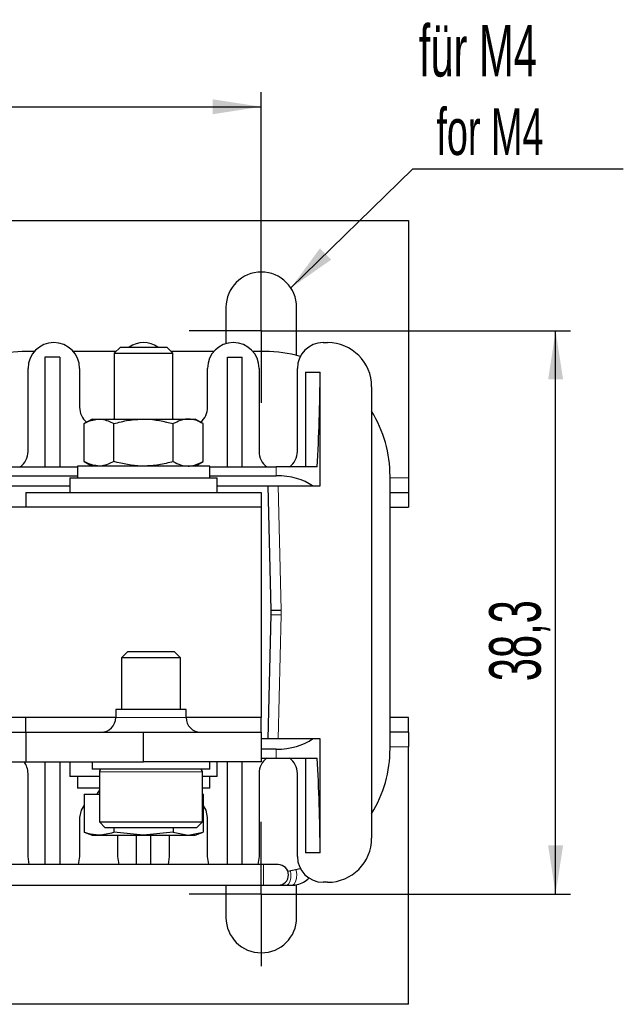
# Model space of a CAD drawing. Header units: millimetres. Extents: x 5 to 418, y 2 to 292.
# Tile 6 of 32: x 111 to 153, y 53 to 120. Entities that reach past the tile are written whole.
import ezdxf

# ---------------------------------------------------------------- set-up
doc = ezdxf.new("R2010")
doc.units = ezdxf.units.MM
doc.layers.add('SLD-0', color=7, linetype='Continuous')
doc.styles.add('SLDTEXTSTYLE0', font='TXT', dxfattribs={"width": 0.605})
doc.dimstyles.new('SLDDIMSTYLE0', dxfattribs={"dimtxt": 3.5, "dimasz": 3.302, "dimexe": 0, "dimexo": 0.0625, "dimgap": 0.875, "dimtad": 1, "dimrnd": 1e-09, "dimzin": 12, "dimdsep": 46, "dimtxsty": 'SLDTEXTSTYLE0', "dimsah": 1, "dimcen": 0.09, "dimadec": 0, "dimazin": 3, "dimtfac": 1, "dimtofl": 0, "dimtmove": 0, "dimatfit": 3, "dimfxl": 1, "dimfrac": 2, "dimtolj": 1, "dimtzin": 12, "dimarcsym": 0})
doc.dimstyles.new('SLDDIMSTYLE2', dxfattribs={"dimtxt": 0.18, "dimasz": 3.302, "dimexe": 0, "dimexo": 0.0625, "dimgap": 0, "dimtad": 0, "dimtih": 1, "dimtoh": 1, "dimdec": 0, "dimrnd": 1e-09, "dimzin": 0, "dimdsep": 46, "dimtxsty": 'Standard', "dimsah": 1, "dimcen": 0.09, "dimadec": 0, "dimazin": 0, "dimtfac": 3.302, "dimtdec": 0, "dimtofl": 0, "dimtmove": 0, "dimatfit": 3, "dimfxl": 1, "dimfrac": 2, "dimtolj": 1, "dimtzin": 0, "dimarcsym": 0})

# ---------------------------------------------------------------- blocks, each defined once
blk = doc.blocks.new('_D_3')
at = {"layer": 'SLD-0'}
for p, q in [((132.803, 98.43), (148.903, 98.43)), ((147.903, 60.13), (147.903, 98.43)), ((132.803, 60.13), (148.903, 60.13))]:
    blk.add_line(p, q, dxfattribs=at)
for points in [[(147.903, 98.43), (147.395, 95.128), (148.411, 95.128)], [(147.903, 60.13), (148.411, 63.432), (147.395, 63.432)]]:
    blk.add_solid(points, dxfattribs=at)
at = {"layer": 'SLD-0', "insert": (143.391, 74.602), "char_height": 3.5, "attachment_point": 1, "rotation": 90, "style": 'SLDTEXTSTYLE0'}
blk.add_mtext('38,3', dxfattribs=at)
blk = doc.blocks.new('_D_4')
at = {"layer": 'SLD-0'}
for p, q in [((47.903, 103.33), (47.903, 114.669)), ((127.903, 103.33), (127.903, 114.669)), ((47.903, 113.669), (127.903, 113.669))]:
    blk.add_line(p, q, dxfattribs=at)
for points in [[(47.903, 113.669), (51.205, 113.161), (51.205, 114.177)], [(127.903, 113.669), (124.601, 114.177), (124.601, 113.161)]]:
    blk.add_solid(points, dxfattribs=at)
at = {"layer": 'SLD-0', "insert": (85.229, 118.18), "char_height": 3.5, "attachment_point": 1, "style": 'SLDTEXTSTYLE0'}
blk.add_mtext('80', dxfattribs=at)
blk = doc.blocks.new('SW_NOTE_0_16')
at = {"layer": 'SLD-0', "color": 0}
blk.add_line((14.321, 0), (0, 0), dxfattribs=at)
at = {"layer": 'SLD-0', "color": 0, "attachment_point": 1, "style": 'SLDTEXTSTYLE0'}
for s, insert, char_height in [('für M4', (0.429, 9.793), 3.5), ('for M4', (1.619, 4.128), 3.175)]:
    blk.add_mtext(s, dxfattribs=dict(at, insert=insert, char_height=char_height))
blk = doc.blocks.new('SW_CENTERMARKSYMBOL_1')
at = {"layer": 'SLD-0', "color": 0}
for p, q in [((0, 2.5), (0, 4.9)), ((0, 0), (0, 2.5)), ((-2.5, 0), (-4.9, 0)), ((0, 0), (-2.5, 0)), ((0, 0), (0, -2.5)), ((0, 0), (2.5, 0)), ((2.5, 0), (4.9, 0)), ((0, -2.5), (0, -4.9))]:
    blk.add_line(p, q, dxfattribs=at)
blk = doc.blocks.new('SW_CENTERMARKSYMBOL_2')
at = {"layer": 'SLD-0', "color": 0}
for p, q in [((0, 2.5), (0, 4.9)), ((0, 0), (0, 2.5)), ((-2.5, 0), (-4.9, 0)), ((0, 0), (-2.5, 0)), ((0, 0), (0, -2.5)), ((0, 0), (2.5, 0)), ((2.5, 0), (4.9, 0)), ((0, -2.5), (0, -4.9))]:
    blk.add_line(p, q, dxfattribs=at)

msp = doc.modelspace()

# ---------------------------------------------------------------- linework, layer by layer
at = {"color": 7, "linetype": 'Continuous', "lineweight": 25}
for p, q in [((37.903, 105.93), (137.903, 105.93)), ((137.903, 105.93), (137.903, 88.43)), ((125.503, 100.03), (125.503, 97.558)), ((130.303, 96.83), (130.303, 100.03)), ((118.332, 97.33), (117.903, 96.901)), ((118.332, 97.33), (121.473, 97.33)), ((121.903, 96.901), (121.473, 97.33)), ((132.103, 97.63), (132.403, 97.63)), ((112.484, 97.03), (111.653, 97.03)), ((113.203, 96.63), (113.203, 89.18)), ((114.203, 96.63), (113.203, 96.63)), ((114.203, 96.63), (114.203, 89.18)), ((118.032, 97.03), (115.122, 97.03)), ((117.903, 96.901), (117.903, 92.43)), ((117.903, 96.901), (121.903, 96.901)), ((124.684, 97.03), (121.773, 97.03)), ((121.903, 92.43), (121.903, 96.901)), ((125.603, 89.18), (125.603, 96.63)), ((125.603, 96.63), (126.603, 96.63)), ((126.603, 89.18), (126.603, 96.63)), ((128.153, 97.03), (127.322, 97.03)), ((130.302, 96.754), (130.303, 96.83)), ((112.053, 90.23), (112.053, 95.88)), ((115.553, 95.88), (115.553, 93.23)), ((124.253, 93.23), (124.253, 95.88)), ((127.753, 95.88), (127.753, 90.23)), ((130.353, 90.23), (130.353, 95.88)), ((130.903, 95.63), (131.903, 95.63)), ((130.903, 95.63), (130.903, 89.18)), ((131.903, 87.88), (131.903, 95.63)), ((135.403, 94.63), (135.403, 63.93)), ((116.403, 92.43), (115.861, 92.118)), ((116.403, 92.43), (116.872, 92.43)), ((116.872, 92.43), (119.903, 92.43)), ((117.878, 92.43), (117.903, 92.464)), ((119.903, 92.43), (122.934, 92.43)), ((121.903, 92.464), (121.928, 92.43)), ((122.934, 92.43), (123.403, 92.43)), ((123.944, 92.118), (123.403, 92.43)), ((115.861, 89.543), (115.861, 92.118)), ((117.882, 89.543), (117.882, 92.118)), ((121.924, 89.543), (121.924, 92.118)), ((123.944, 89.543), (123.944, 92.118)), ((110.901, 89.18), (115.403, 89.18)), ((115.403, 89.23), (115.403, 88.43)), ((124.403, 89.23), (115.403, 89.23)), ((115.861, 89.543), (116.403, 89.23)), ((123.403, 89.23), (123.944, 89.543)), ((124.403, 88.43), (124.403, 89.23)), ((124.403, 89.18), (128.905, 89.18)), ((131.699, 89.18), (128.905, 89.18)), ((110.901, 88.58), (115.403, 88.58)), ((114.903, 88.43), (114.903, 87.43)), ((114.903, 88.43), (124.903, 88.43)), ((124.403, 88.58), (128.905, 88.58)), ((124.903, 87.43), (124.903, 88.43)), ((136.653, 70.03), (136.653, 88.53)), ((137.903, 88.43), (137.903, 87.43)), ((108.429, 87.88), (114.903, 87.88)), ((124.903, 87.88), (131.376, 87.88)), ((128.352, 87.88), (128.553, 79.43)), ((131.376, 87.88), (131.903, 87.88)), ((111.903, 87.43), (111.903, 86.43)), ((111.903, 87.43), (127.903, 87.43)), ((127.903, 87.43), (127.903, 86.43)), ((136.653, 87.43), (137.903, 87.43)), ((137.903, 87.43), (137.903, 86.43)), ((127.903, 86.43), (47.903, 86.43)), ((127.903, 86.43), (127.903, 72.13)), ((136.653, 86.43), (137.903, 86.43)), ((128.553, 79.13), (128.352, 70.68)), ((128.553, 79.43), (129.253, 79.439)), ((128.553, 79.43), (128.553, 79.13)), ((128.553, 79.13), (129.253, 79.122)), ((118.832, 76.63), (118.403, 76.201)), ((118.832, 76.63), (121.973, 76.63)), ((122.403, 76.201), (121.973, 76.63)), ((118.403, 76.201), (118.403, 72.68)), ((122.403, 76.201), (118.403, 76.201)), ((122.403, 72.68), (122.403, 76.201)), ((118.013, 72.68), (118.013, 72.13)), ((122.793, 72.68), (118.013, 72.68)), ((122.793, 72.13), (122.793, 72.68)), ((118.013, 72.13), (109.653, 72.13)), ((111.903, 71.13), (111.903, 72.13)), ((127.903, 72.13), (122.793, 72.13)), ((127.903, 71.13), (127.903, 72.13)), ((137.903, 72.13), (136.653, 72.13)), ((137.903, 71.13), (137.903, 72.13)), ((109.653, 71.13), (111.903, 71.13)), ((111.903, 71.13), (111.903, 69.13)), ((111.903, 71.13), (119.903, 71.13)), ((119.903, 69.13), (119.903, 71.13)), ((119.903, 71.13), (127.903, 71.13)), ((127.903, 71.13), (127.903, 69.13)), ((137.903, 71.13), (136.653, 71.13)), ((137.903, 71.13), (137.903, 70.13)), ((131.376, 70.68), (127.903, 70.68)), ((131.903, 70.68), (131.376, 70.68)), ((131.903, 62.93), (131.903, 70.68)), ((128.905, 69.98), (127.903, 69.98)), ((137.903, 52.63), (137.903, 70.13)), ((110.403, 69.13), (111.903, 69.13)), ((111.903, 69.13), (119.903, 69.13)), ((113.203, 69.13), (113.203, 62.13)), ((114.203, 69.13), (114.203, 62.13)), ((114.903, 69.13), (114.903, 68.13)), ((116.403, 69.13), (116.403, 68.63)), ((127.903, 69.13), (119.903, 69.13)), ((124.403, 68.63), (124.403, 69.13)), ((124.903, 68.13), (124.903, 69.13)), ((125.603, 62.13), (125.603, 69.13)), ((126.603, 62.13), (126.603, 69.13)), ((127.903, 69.38), (128.905, 69.38)), ((128.905, 69.38), (131.699, 69.38)), ((130.903, 69.38), (130.903, 62.93)), ((112.053, 62.68), (112.053, 68.33)), ((124.403, 68.63), (116.403, 68.63)), ((116.903, 68.43), (116.903, 65.03)), ((123.903, 65.03), (123.903, 68.43)), ((127.753, 68.33), (127.753, 62.68)), ((130.353, 62.68), (130.353, 68.33)), ((116.903, 68.13), (114.903, 68.13)), ((115.403, 68.13), (115.403, 67.33)), ((124.903, 68.13), (123.903, 68.13)), ((124.403, 67.33), (124.403, 68.13)), ((116.963, 67.33), (115.403, 67.33)), ((116.903, 67.227), (116.732, 66.93)), ((124.403, 67.33), (123.903, 67.33)), ((115.861, 66.93), (115.861, 64.328)), ((115.861, 66.93), (116.903, 66.93)), ((123.944, 66.93), (123.903, 66.93)), ((123.944, 66.93), (123.944, 64.328)), ((115.553, 65.33), (115.553, 62.68)), ((116.903, 65.03), (117.303, 64.63)), ((116.903, 65.03), (123.903, 65.03)), ((123.503, 64.63), (123.903, 65.03)), ((124.253, 62.68), (124.253, 65.33)), ((115.861, 64.328), (116.403, 64.13)), ((123.503, 64.63), (117.303, 64.63)), ((117.882, 64.63), (117.882, 64.328)), ((119.903, 64.13), (117.882, 64.328)), ((121.924, 64.328), (119.903, 64.13)), ((121.924, 64.63), (121.924, 64.328)), ((121.924, 64.328), (122.934, 64.13)), ((122.934, 64.13), (123.944, 64.328)), ((123.403, 64.13), (123.944, 64.328)), ((116.403, 64.13), (116.872, 64.13)), ((116.872, 64.13), (119.903, 64.13)), ((118.153, 62.68), (118.153, 64.13)), ((119.403, 64.13), (119.403, 62.13)), ((119.903, 64.13), (122.934, 64.13)), ((120.403, 62.13), (120.403, 64.13)), ((121.653, 64.13), (121.653, 62.68)), ((122.934, 64.13), (123.403, 64.13)), ((131.903, 62.93), (130.903, 62.93)), ((128.053, 62.13), (110.403, 62.13)), ((129.053, 62.13), (128.053, 62.13)), ((110.403, 60.73), (128.053, 60.73)), ((125.503, 60.73), (125.503, 58.53)), ((128.053, 60.73), (129.053, 60.73)), ((129.053, 60.73), (129.615, 60.73)), ((129.615, 60.73), (130.004, 60.73)), ((130.303, 58.53), (130.303, 60.764)), ((132.403, 60.93), (132.103, 60.93)), ((137.903, 52.63), (37.903, 52.63))]:
    msp.add_line(p, q, dxfattribs=at)
at = {"color": 7, "linetype": 'Continuous', "lineweight": 18}
for p, q in [((128.905, 88.58), (128.905, 89.18)), ((136.653, 88.43), (137.903, 88.43)), ((129.253, 79.439), (129.052, 87.88)), ((129.052, 70.68), (129.253, 79.122)), ((129.253, 79.122), (129.253, 79.439)), ((122.793, 72.13), (118.013, 72.13)), ((128.905, 69.38), (128.905, 69.98)), ((137.903, 70.13), (136.653, 70.13)), ((123.903, 68.43), (116.903, 68.43)), ((128.053, 60.73), (128.053, 62.13))]:
    msp.add_line(p, q, dxfattribs=at)
at = {"color": 7, "linetype": 'Continuous', "lineweight": 25, "flags": 128}
for points in [[(111.653, 97.03), (110.443, 96.944), (109.258, 96.686), (109.257, 96.686)], [(115.861, 66.171), (115.652, 65.828), (115.553, 65.33)], [(124.253, 65.33), (124.154, 65.828), (123.944, 66.171)], [(112.142, 62.13), (112.139, 62.14), (112.053, 62.68)], [(115.553, 62.68), (115.467, 62.14), (115.464, 62.13)], [(118.242, 62.13), (118.239, 62.14), (118.153, 62.68)], [(121.653, 62.68), (121.567, 62.14), (121.564, 62.13)], [(124.342, 62.13), (124.339, 62.14), (124.253, 62.68)], [(127.753, 62.68), (127.667, 62.14), (127.664, 62.13)], [(129.709, 61.674), (130.548, 61.875), (130.549, 61.875)]]:
    msp.add_lwpolyline(points, dxfattribs=at)
at = {"color": 7, "linetype": 'Continuous', "lineweight": 18, "flags": 128}
for points in [[(129.615, 60.73), (129.634, 60.732), (129.749, 60.801), (129.845, 60.966), (129.905, 61.202), (129.921, 61.473), (129.896, 61.711)], [(130.004, 60.73), (130.022, 60.732), (130.138, 60.801), (130.233, 60.966), (130.293, 61.202), (130.309, 61.473), (130.279, 61.737), (130.265, 61.797)]]:
    msp.add_lwpolyline(points, dxfattribs=at)
at = {"color": 7, "linetype": 'Continuous', "lineweight": 25}
for centre, radius, start, end in [((127.903, 100.03), 2.4, 0, 180), ((113.803, 95.88), 1.75, 0, 180), ((119.903, 95.88), 1.75, 55.95227, 124.04773), ((126.003, 95.88), 1.75, 0, 180), ((132.103, 95.88), 1.75, 90, 180), ((132.403, 94.63), 3, 0, 90), ((128.153, 88.53), 8.5, 73.62555, 90), ((116.853, 93.23), 1.3, 180, 231.09171), ((122.953, 93.23), 1.3, 308.90829, 0), ((128.153, 88.53), 8.5, 0, 31.46698), ((110.753, 90.23), 1.3, 306.12893, 0), ((129.053, 90.23), 1.3, 180, 233.87107), ((129.053, 90.23), 1.3, 306.12893, 0), ((117.013, 72.13), 1, 270, 0), ((123.793, 72.13), 1, 180, 270), ((128.153, 70.03), 8.5, 328.53302, 0), ((110.753, 68.33), 1.3, 0, 37.97987), ((129.053, 68.33), 1.3, 126.12893, 180), ((129.053, 68.33), 1.3, 0, 53.87107), ((117.103, 68.43), 0.2, 90, 180), ((123.703, 68.43), 0.2, 0, 90), ((132.403, 63.93), 3, 270, 0), ((132.103, 62.68), 1.75, 180, 270), ((129.053, 61.43), 0.7, 270, 90), ((127.903, 58.53), 2.4, 180, 0)]:
    msp.add_arc(centre, radius, start, end, dxfattribs=at)
for centre, major_axis, ratio, start_param, end_param in [((128.905, 96.28), (0, 19.5), 0.153846, 4.33972, 4.679049), ((128.905, 86.965), (3, 0), 0.538462, 0.602455, 1.570796), ((128.905, 71.596), (3, 0), 0.538462, 4.712389, 5.680731), ((128.905, 62.28), (0, 19.5), 0.153846, 4.745728, 5.085058)]:
    msp.add_ellipse(centre, major_axis=major_axis, ratio=ratio, start_param=start_param, end_param=end_param, dxfattribs=at)
for points, knots in [([(115.861, 92.118), (115.923, 92.153), (116.252, 92.337), (116.594, 92.389), (116.872, 92.43)], [0, 0, 0, 0, 0.187363, 1, 1, 1, 1]), ([(116.872, 92.43), (116.945, 92.428), (117.287, 92.414), (117.62, 92.248), (117.882, 92.118)], [0, 0, 0, 0, 0.213336, 1, 1, 1, 1]), ([(117.882, 92.118), (118.21, 92.205), (118.873, 92.382), (119.557, 92.414), (119.903, 92.43)], [0, 0, 0, 0, 0.495458, 1, 1, 1, 1]), ([(119.903, 92.43), (119.951, 92.43), (120.633, 92.426), (121.302, 92.266), (121.924, 92.118)], [0, 0, 0, 0, 0.070174, 1, 1, 1, 1]), ([(122.934, 92.43), (122.91, 92.43), (122.569, 92.426), (122.235, 92.266), (121.924, 92.118)], [0, 0, 0, 0, 0.070174, 1, 1, 1, 1]), ([(123.944, 92.118), (123.78, 92.205), (123.449, 92.382), (123.107, 92.414), (122.934, 92.43)], [0, 0, 0, 0, 0.495458, 1, 1, 1, 1]), ([(116.872, 89.23), (116.594, 89.272), (116.252, 89.323), (115.923, 89.508), (115.861, 89.543)], [0, 0, 0, 0, 0.812637, 1, 1, 1, 1]), ([(117.882, 89.543), (117.62, 89.413), (117.287, 89.247), (116.945, 89.233), (116.872, 89.23)], [0, 0, 0, 0, 0.786664, 1, 1, 1, 1]), ([(119.903, 89.23), (119.855, 89.231), (119.173, 89.235), (118.504, 89.395), (117.882, 89.543)], [0, 0, 0, 0, 0.070174, 1, 1, 1, 1]), ([(121.924, 89.543), (121.595, 89.456), (120.933, 89.279), (120.248, 89.247), (119.903, 89.23)], [0, 0, 0, 0, 0.495458, 1, 1, 1, 1]), ([(121.924, 89.543), (122.088, 89.456), (122.419, 89.279), (122.761, 89.247), (122.934, 89.23)], [0, 0, 0, 0, 0.495458, 1, 1, 1, 1]), ([(122.934, 89.23), (122.958, 89.231), (123.299, 89.235), (123.633, 89.395), (123.944, 89.543)], [0, 0, 0, 0, 0.070174, 1, 1, 1, 1]), ([(116.872, 64.13), (116.616, 64.153), (116.277, 64.182), (115.944, 64.299), (115.861, 64.328)], [0, 0, 0, 0, 0.754038, 1, 1, 1, 1]), ([(117.882, 64.328), (117.872, 64.324), (117.539, 64.203), (117.2, 64.166), (116.872, 64.13)], [0, 0, 0, 0, 0.031118, 1, 1, 1, 1]), ([(130.004, 60.73), (130.116, 60.737), (130.386, 60.754), (130.78, 60.928), (131.059, 61.112), (131.152, 61.248), (131.154, 61.252)], [0, 0, 0, 0, 0.2591185, 0.6250462, 0.9903459, 1, 1, 1, 1])]:
    msp.add_open_spline(points, degree=3, knots=knots, dxfattribs=at)

# ---------------------------------------------------------------- block references
at = {"layer": 'SLD-0'}
for name, p in [('SW_NOTE_0_16', (138.18, 109.434)), ('SW_CENTERMARKSYMBOL_1', (127.903, 98.43)), ('SW_CENTERMARKSYMBOL_2', (127.903, 60.13))]:
    msp.add_blockref(name, p, dxfattribs=at)

# ---------------------------------------------------------------- dimensions: what is measured, and where the dimension line sits
dim = msp.add_linear_dim(base=(127.903, 113.669), p1=(47.903, 103.33), p2=(127.903, 103.33), dimstyle='SLDDIMSTYLE0', dxfattribs=at)
dim.commit()
dim.dimension.update_dxf_attribs({"geometry": '_D_4', "text_midpoint": (87.903, 113.669), "dimtype": 160})
dim = msp.add_linear_dim(base=(147.903, 98.43), p1=(132.803, 60.13), p2=(132.803, 98.43), angle=90, dimstyle='SLDDIMSTYLE0', dxfattribs=at)
dim.commit()
dim.dimension.update_dxf_attribs({"geometry": '_D_3', "text_midpoint": (147.903, 79.28), "dimtype": 160})

# ---------------------------------------------------------------- leaders
msp.add_leader([(129.91, 101.346), (138.18, 109.434)], dimstyle='SLDDIMSTYLE2', dxfattribs=at)

doc.saveas('drawing.dxf')
